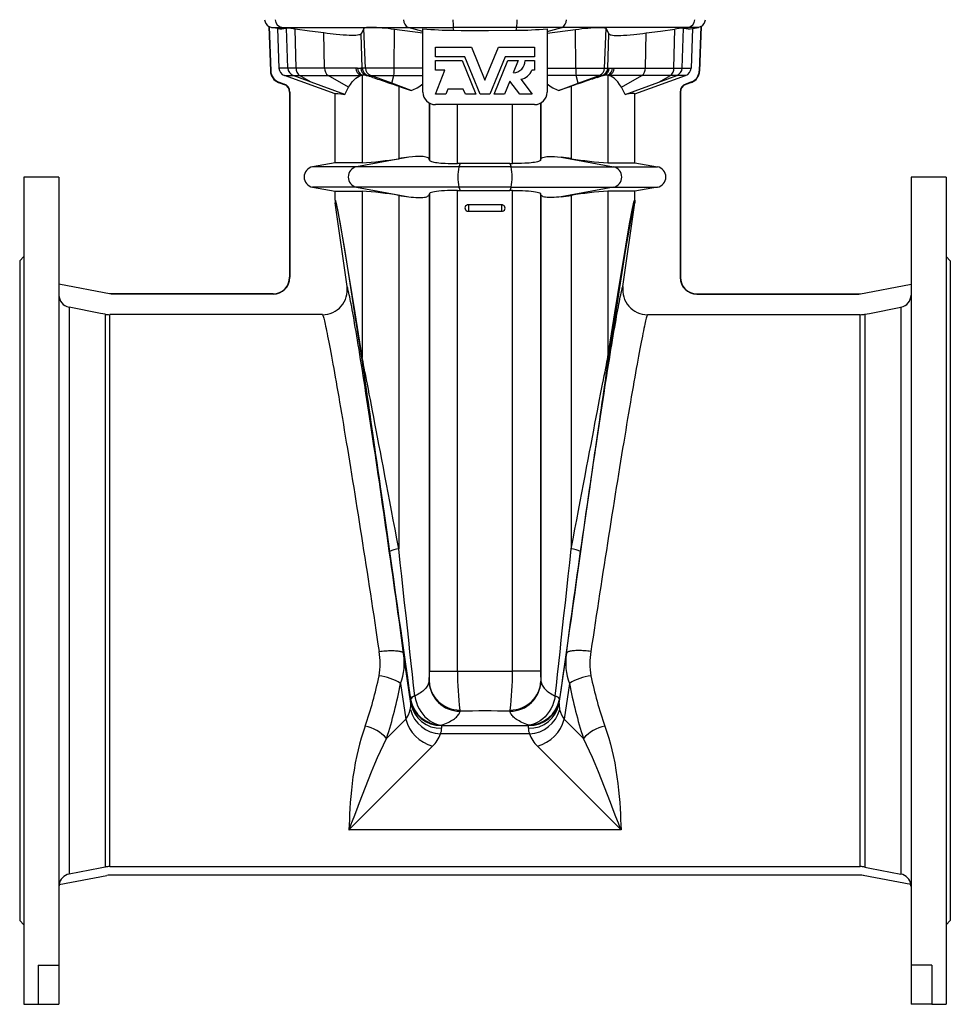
# Model space of a CAD drawing. Extents: x -23 to 894, y -526 to 1012.
# Tile 2 of 4: x -23 to 427, y 187 to 663. Entities that reach past the tile are written whole.
import ezdxf

# ---------------------------------------------------------------- set-up
doc = ezdxf.new("R2010")
doc.units = 0
doc.layers.get('0').update_dxf_attribs({"linetype": 'CONTINUOUS'})

msp = doc.modelspace()

# ---------------------------------------------------------------- linework, layer by layer
at = {"color": 7, "linetype": 'CONTINUOUS'}
for p, q in [((97.31, 659.42), (97.49, 659.33)), ((97.31, 659.42), (98.07, 637.82)), ((97.49, 659.33), (98.24, 637.83)), ((101.56, 658.43), (98.62, 658.95)), ((101.56, 658.43), (102.23, 639.31)), ((105.83, 658.65), (105.65, 658.6)), ((171.86, 656.13), (158.04, 657.99)), ((171.86, 627.62), (171.86, 658.31)), ((231.86, 658.31), (231.86, 627.62)), ((231.86, 656.13), (245.68, 657.99)), ((297.89, 658.65), (298.07, 658.6)), ((302.16, 658.43), (301.49, 639.31)), ((302.16, 658.43), (305.1, 658.95)), ((306.23, 659.33), (305.48, 637.83)), ((306.41, 659.42), (305.65, 637.82)), ((306.41, 659.42), (306.23, 659.33)), ((177.86, 644.73), (177.86, 649.47)), ((177.86, 649.47), (195.35, 649.47)), ((195.35, 649.47), (201.86, 633.47)), ((201.86, 633.47), (208.38, 649.47)), ((208.38, 649.47), (225.86, 649.47)), ((225.86, 649.47), (225.86, 644.73)), ((192.1, 644.73), (177.86, 644.73)), ((177.86, 638.33), (177.86, 642.9)), ((177.86, 642.9), (190.87, 642.9)), ((190.87, 642.9), (197.5, 626.62)), ((199.47, 626.62), (192.1, 644.73)), ((211.63, 644.73), (204.25, 626.62)), ((206.23, 626.62), (212.86, 642.9)), ((225.86, 644.73), (211.63, 644.73)), ((212.86, 642.9), (217.98, 642.9)), ((217.98, 642.9), (215.56, 636.96)), ((221.29, 642.9), (225.86, 642.9)), ((225.86, 642.9), (225.86, 638.33)), ((182.36, 638.33), (177.86, 638.33)), ((177.86, 626.62), (182.36, 638.33)), ((225.86, 638.33), (224.49, 638.33)), ((129.37, 626.78), (104.86, 635.69)), ((141.89, 635.69), (142.4, 635.81)), ((219.26, 633.86), (224.72, 626.62)), ((261.83, 635.69), (261.32, 635.81)), ((274.35, 626.78), (298.86, 635.69)), ((102.02, 632.39), (104.73, 631.41)), ((102.08, 632.56), (104.79, 631.57)), ((134.02, 626.49), (117.86, 632.51)), ((134.02, 626.49), (135.93, 630.06)), ((166.16, 628.38), (156.86, 631.96)), ((183.91, 629.13), (182.94, 626.62)), ((191.35, 629.13), (183.91, 629.13)), ((192.38, 626.62), (191.35, 629.13)), ((213.95, 633.02), (211.35, 626.62)), ((218.78, 626.62), (213.95, 633.02)), ((237.56, 628.38), (246.86, 631.96)), ((269.71, 626.49), (267.79, 630.06)), ((269.71, 626.49), (285.86, 632.51)), ((301.65, 632.56), (298.94, 631.57)), ((301.71, 632.39), (299, 631.41)), ((107.36, 627.65), (107.36, 538.12)), ((107.54, 627.65), (107.54, 538.12)), ((129.37, 593.46), (129.37, 626.78)), ((182.94, 626.62), (177.86, 626.62)), ((197.5, 626.62), (192.38, 626.62)), ((204.25, 626.62), (199.47, 626.62)), ((211.35, 626.62), (206.23, 626.62)), ((224.72, 626.62), (218.78, 626.62)), ((274.35, 593.46), (274.35, 626.78)), ((296.19, 627.65), (296.19, 538.12)), ((296.36, 627.65), (296.36, 538.12)), ((201.86, 621.62), (177.86, 621.62)), ((225.86, 621.62), (201.86, 621.62)), ((174.97, 594.78), (174.82, 595.25)), ((228.76, 594.78), (228.9, 595.25)), ((129.37, 593.46), (118.51, 591.54)), ((142.4, 593.46), (129.37, 593.46)), ((189.9, 593.1), (188.57, 593.1)), ((213.82, 593.1), (189.9, 593.1)), ((213.82, 593.1), (215.16, 593.1)), ((261.32, 593.46), (274.35, 593.46)), ((274.35, 593.46), (285.22, 591.54)), ((-4.14, 586.62), (-21.14, 586.62)), ((-21.14, 586.62), (-21.14, 186.62)), ((-4.14, 586.62), (-4.14, 205.62)), ((424.86, 586.62), (407.86, 586.62)), ((407.86, 586.62), (407.86, 205.62)), ((424.86, 586.62), (424.86, 186.62)), ((118.51, 581.69), (129.37, 579.77)), ((285.22, 581.69), (274.35, 579.77)), ((129.37, 579.77), (142.4, 579.77)), ((129.37, 575.5), (129.37, 579.77)), ((174.82, 577.98), (174.97, 578.45)), ((188.57, 580.13), (189.9, 580.13)), ((189.9, 580.13), (213.82, 580.13)), ((215.16, 580.13), (213.82, 580.13)), ((228.9, 577.98), (228.76, 578.45)), ((274.35, 579.77), (261.32, 579.77)), ((274.35, 575.5), (274.35, 579.77)), ((135.15, 533.72), (129.47, 574.1)), ((193.86, 573.12), (193.64, 573.12)), ((199.63, 573.12), (193.86, 573.12)), ((209.86, 573.12), (204.24, 573.12)), ((210.08, 573.12), (209.86, 573.12)), ((268.58, 533.72), (274.25, 574.1)), ((193.64, 570.12), (193.86, 570.12)), ((193.86, 570.12), (199.48, 570.12)), ((204.09, 570.12), (209.86, 570.12)), ((209.86, 570.12), (210.08, 570.12)), ((-21.14, 548.12), (-23.14, 546.12)), ((426.86, 546.12), (424.86, 548.12)), ((-23.14, 546.12), (-23.14, 227.12)), ((426.86, 546.12), (426.86, 227.12)), ((21.15, 529.94), (-4.14, 534.86)), ((382.57, 529.94), (407.86, 534.86)), ((99.36, 530.12), (20.25, 530.12)), ((99.36, 529.94), (21.15, 529.94)), ((304.36, 530.12), (383.47, 530.12)), ((304.36, 529.94), (382.57, 529.94)), ((123.27, 520.06), (20.45, 520.06)), ((280.45, 520.06), (383.28, 520.06)), ((20.45, 253.18), (383.28, 253.18)), ((-4.08, 244.5), (18.92, 248.97)), ((383.28, 249.12), (20.45, 249.12)), ((407.8, 244.5), (384.8, 248.97)), ((-23.14, 227.12), (-21.14, 225.12)), ((424.86, 225.12), (426.86, 227.12)), ((-14.14, 205.62), (-4.14, 205.62)), ((-14.14, 205.62), (-14.14, 186.62)), ((-4.14, 205.62), (-4.14, 186.62)), ((417.86, 205.62), (407.86, 205.62)), ((407.86, 205.62), (407.86, 186.62)), ((417.86, 205.62), (417.86, 186.62)), ((-21.14, 186.62), (-14.14, 186.62)), ((-14.14, 186.62), (-4.14, 186.62)), ((417.86, 186.62), (407.86, 186.62)), ((417.86, 186.62), (424.86, 186.62))]:
    msp.add_line(p, q, dxfattribs=at)
at = {"color": 8, "linetype": 'CONTINUOUS'}
for p, q in [((98.62, 658.95), (103.7, 658.95)), ((103.7, 658.95), (164.69, 658.95)), ((105.65, 658.6), (103.7, 658.95)), ((106.51, 639.31), (105.83, 658.65)), ((110.55, 639.31), (110.13, 658.16)), ((144.01, 639.31), (143.34, 658.46)), ((157.98, 639.31), (158.04, 657.99)), ((164.69, 658.95), (186.5, 658.95)), ((171.86, 657.03), (164.69, 658.95)), ((217.23, 658.95), (186.5, 658.95)), ((186.8, 657.55), (186.5, 658.95)), ((216.92, 657.55), (217.23, 658.95)), ((239.04, 658.95), (217.23, 658.95)), ((231.86, 657.03), (239.04, 658.95)), ((300.03, 658.95), (239.04, 658.95)), ((245.74, 639.31), (245.68, 657.99)), ((259.72, 639.31), (260.38, 658.46)), ((293.17, 639.31), (293.59, 658.16)), ((297.22, 639.31), (297.89, 658.65)), ((298.07, 658.6), (300.03, 658.95)), ((305.1, 658.95), (300.03, 658.95)), ((124.3, 639.31), (123.92, 656.27)), ((142.49, 639.31), (141.92, 655.81)), ((261.23, 639.31), (261.81, 655.81)), ((279.43, 639.31), (279.81, 656.27)), ((106.51, 639.31), (102.23, 639.31)), ((110.55, 639.31), (106.51, 639.31)), ((124.3, 639.31), (110.55, 639.31)), ((139.42, 639.31), (124.3, 639.31)), ((140.22, 639.29), (139.42, 639.31)), ((142.49, 639.31), (141.77, 639.31)), ((144.01, 639.31), (142.49, 639.31)), ((157.98, 639.31), (144.01, 639.31)), ((171.86, 639.31), (157.98, 639.31)), ((231.86, 639.31), (245.74, 639.31)), ((245.74, 639.31), (259.72, 639.31)), ((259.72, 639.31), (261.23, 639.31)), ((261.23, 639.31), (261.95, 639.31)), ((263.5, 639.29), (264.3, 639.31)), ((264.3, 639.31), (279.43, 639.31)), ((279.43, 639.31), (293.17, 639.31)), ((293.17, 639.31), (297.22, 639.31)), ((297.22, 639.31), (301.49, 639.31)), ((98.24, 637.83), (98.07, 637.82)), ((104.86, 635.69), (109.13, 635.69)), ((109.13, 635.69), (112.24, 635.69)), ((117.86, 632.51), (109.13, 635.69)), ((112.24, 635.69), (125.99, 635.69)), ((117.86, 632.51), (112.24, 635.69)), ((125.99, 635.69), (141.89, 635.69)), ((135.93, 630.06), (125.99, 635.69)), ((142.4, 635.81), (142.4, 593.46)), ((144.36, 635.69), (145.12, 635.69)), ((145.12, 635.69), (146.63, 635.69)), ((147.58, 634.79), (145.12, 635.69)), ((146.63, 635.69), (157.75, 635.69)), ((156.86, 631.96), (146.63, 635.69)), ((156.86, 631.96), (157.75, 635.69)), ((157.75, 635.69), (171.86, 635.69)), ((245.97, 635.69), (231.86, 635.69)), ((257.09, 635.69), (245.97, 635.69)), ((246.86, 631.96), (245.97, 635.69)), ((246.86, 631.96), (257.09, 635.69)), ((256.14, 634.79), (258.61, 635.69)), ((258.61, 635.69), (257.09, 635.69)), ((259.36, 635.69), (258.61, 635.69)), ((261.32, 635.81), (261.32, 593.46)), ((277.74, 635.69), (261.83, 635.69)), ((267.79, 630.06), (277.74, 635.69)), ((291.48, 635.69), (277.74, 635.69)), ((285.86, 632.51), (291.48, 635.69)), ((285.86, 632.51), (294.59, 635.69)), ((294.59, 635.69), (291.48, 635.69)), ((298.86, 635.69), (294.59, 635.69)), ((305.48, 637.83), (305.65, 637.82)), ((102.08, 632.56), (102.02, 632.39)), ((104.79, 631.57), (104.73, 631.41)), ((160.17, 630.46), (160.17, 595.49)), ((243.56, 630.46), (243.56, 595.49)), ((298.94, 631.57), (299, 631.41)), ((301.65, 632.56), (301.71, 632.39)), ((107.54, 627.65), (107.36, 627.65)), ((296.19, 627.65), (296.36, 627.65)), ((174.82, 622.44), (174.82, 595.25)), ((174.97, 622.36), (174.97, 594.78)), ((188.57, 593.1), (188.57, 621.62)), ((215.16, 593.1), (215.16, 621.62)), ((228.76, 622.36), (228.76, 594.78)), ((228.9, 622.44), (228.9, 595.25)), ((165.08, 596.15), (139.77, 591.54)), ((238.64, 596.15), (263.96, 591.54)), ((139.77, 591.54), (118.51, 591.54)), ((189.16, 591.54), (139.77, 591.54)), ((189.9, 593.1), (189.16, 591.54)), ((214.56, 591.54), (189.16, 591.54)), ((213.82, 593.1), (214.56, 591.54)), ((214.56, 591.54), (263.96, 591.54)), ((263.96, 591.54), (285.22, 591.54)), ((139.77, 581.69), (118.51, 581.69)), ((189.16, 581.69), (139.77, 581.69)), ((139.77, 581.69), (165.08, 577.08)), ((214.56, 581.69), (189.16, 581.69)), ((189.16, 581.69), (189.9, 580.13)), ((214.56, 581.69), (213.82, 580.13)), ((214.56, 581.69), (263.96, 581.69)), ((263.96, 581.69), (238.64, 577.08)), ((263.96, 581.69), (285.22, 581.69)), ((142.4, 579.77), (142.4, 499.6)), ((160.17, 577.74), (160.17, 406.87)), ((174.82, 577.98), (174.82, 342.93)), ((174.97, 578.45), (174.97, 347.63)), ((188.57, 347.63), (188.57, 580.13)), ((215.16, 347.63), (215.16, 580.13)), ((228.76, 578.45), (228.76, 347.63)), ((228.9, 577.98), (228.9, 342.93)), ((243.56, 577.74), (243.56, 406.87)), ((261.32, 579.77), (261.32, 499.6)), ((193.86, 573.12), (193.86, 570.12)), ((209.86, 573.12), (209.86, 570.12)), ((107.54, 538.12), (107.36, 538.12)), ((296.19, 538.12), (296.36, 538.12)), ((99.36, 529.94), (99.36, 530.12)), ((304.36, 529.94), (304.36, 530.12)), ((0.72, 523.67), (0.72, 249.56)), ((18.16, 520.28), (18.16, 252.95)), ((20.45, 253.18), (20.45, 520.06)), ((383.28, 253.18), (383.28, 520.06)), ((385.57, 520.28), (385.57, 252.95)), ((403.01, 523.67), (403.01, 249.56)), ((166.02, 332.06), (162.52, 356.26)), ((237.7, 332.06), (241.21, 356.26)), ((174.97, 347.63), (188.57, 347.63)), ((228.76, 347.63), (215.16, 347.63)), ((174.82, 342.93), (174.81, 342.78)), ((228.9, 342.93), (228.91, 342.78)), ((161.01, 341.78), (163.52, 324.42)), ((242.72, 341.78), (240.2, 324.42)), ((165.83, 334.35), (165.88, 334.03)), ((165.83, 334.35), (165.88, 333.76)), ((167.92, 335.63), (167.91, 335.74)), ((235.8, 335.63), (235.82, 335.74)), ((237.89, 334.35), (237.84, 334.03)), ((237.89, 334.35), (237.85, 333.76)), ((189.79, 328.29), (189.66, 328.89)), ((213.94, 328.29), (214.06, 328.89)), ((163.52, 324.42), (154.27, 315.17)), ((240.2, 324.42), (249.45, 315.17)), ((180.73, 321.36), (180.72, 321.51)), ((180.73, 321.36), (222.99, 321.36)), ((222.99, 321.36), (223.01, 321.51)), ((223.41, 317.36), (180.31, 317.36)), ((136.08, 271), (176.51, 311.43)), ((267.64, 271), (227.21, 311.43)), ((267.64, 271), (136.08, 271))]:
    msp.add_line(p, q, dxfattribs=at)
at = {"color": 7, "linetype": 'CONTINUOUS', "flags": 128}
for points in [[(97.49, 659.33), (97.81, 659.18), (98.62, 658.95)], [(123.92, 656.27), (117.02, 657.19), (110.13, 658.16)], [(143.34, 658.46), (142.63, 657.05), (141.92, 655.81)], [(158.04, 657.99), (156.55, 658.18), (155.06, 658.36), (153.59, 658.52), (152.14, 658.65), (150.75, 658.76), (149.43, 658.84), (148.22, 658.89), (147.11, 658.92), (146.13, 658.92), (145.28, 658.9), (144.58, 658.84), (144.02, 658.76), (143.69, 658.68), (143.46, 658.57), (143.34, 658.46)], [(186.8, 657.55), (190.34, 657.53), (203.63, 657.5), (216.92, 657.55)], [(245.68, 657.99), (247.17, 658.18), (248.67, 658.36), (250.14, 658.52), (251.58, 658.65), (252.98, 658.76), (254.29, 658.84), (255.5, 658.89), (256.61, 658.92), (257.6, 658.92), (258.44, 658.9), (259.15, 658.84), (259.7, 658.76), (260.04, 658.68), (260.27, 658.57), (260.38, 658.46)], [(260.38, 658.46), (261.09, 657.05), (261.81, 655.81)], [(279.81, 656.27), (286.7, 657.19), (293.59, 658.16)], [(306.23, 659.33), (305.91, 659.18), (305.1, 658.95)], [(141.92, 655.81), (141.71, 655.61), (141.36, 655.43), (140.86, 655.29), (140.2, 655.18), (139.39, 655.11), (138.43, 655.07), (137.36, 655.06), (136.15, 655.09), (134.81, 655.16), (133.31, 655.26), (131.67, 655.39), (129.92, 655.56), (128.51, 655.71), (127.05, 655.88), (125.51, 656.06), (123.92, 656.27)], [(261.81, 655.81), (262.01, 655.61), (262.37, 655.43), (262.86, 655.29), (263.53, 655.18), (264.34, 655.11), (265.3, 655.07), (266.37, 655.06), (267.57, 655.09), (268.91, 655.16), (270.42, 655.26), (272.05, 655.39), (273.81, 655.56), (275.21, 655.71), (276.67, 655.88), (278.21, 656.06), (279.81, 656.27)], [(135.93, 630.06), (136.78, 631.39), (137.68, 632.6), (138.64, 633.66), (139.41, 634.35), (140.2, 634.92), (141.03, 635.37), (141.89, 635.69)], [(147.58, 634.79), (148.33, 634.54), (149.12, 634.28), (149.95, 634), (150.82, 633.7), (151.73, 633.39), (152.67, 633.07), (153.64, 632.74), (154.65, 632.39), (155.7, 632.03), (156.77, 631.65), (157.87, 631.27), (159.01, 630.87), (160.17, 630.46)], [(256.14, 634.79), (255.39, 634.54), (254.6, 634.28), (253.77, 634), (252.9, 633.7), (252, 633.39), (251.06, 633.07), (250.08, 632.74), (249.07, 632.39), (248.03, 632.03), (246.95, 631.65), (245.85, 631.27), (244.72, 630.87), (243.56, 630.46)], [(267.79, 630.06), (266.94, 631.39), (266.04, 632.6), (265.08, 633.66), (264.32, 634.35), (263.52, 634.92), (262.69, 635.37), (261.83, 635.69)], [(160.17, 630.46), (161.25, 630.09), (162.3, 629.72), (163.32, 629.36), (164.3, 629.02), (165.25, 628.69), (166.16, 628.38)], [(243.56, 630.46), (242.48, 630.09), (241.42, 629.72), (240.41, 629.36), (239.42, 629.02), (238.47, 628.69), (237.56, 628.38)], [(129.37, 626.78), (129.75, 626.99), (130.65, 627.02), (132.07, 626.85), (134.02, 626.49)], [(274.35, 626.78), (273.97, 626.99), (273.07, 627.02), (271.65, 626.85), (269.71, 626.49)], [(174.82, 595.25), (174.66, 595.55), (174.34, 595.83), (173.86, 596.07), (173.24, 596.27), (172.64, 596.39), (171.96, 596.48), (171.19, 596.54), (170.31, 596.56), (169.33, 596.54), (168.28, 596.48), (166.75, 596.35), (165.08, 596.15)], [(228.9, 595.25), (229.07, 595.55), (229.38, 595.83), (229.86, 596.07), (230.49, 596.27), (231.08, 596.39), (231.76, 596.48), (232.53, 596.54), (233.42, 596.56), (234.39, 596.54), (235.44, 596.48), (236.97, 596.35), (238.64, 596.15)], [(174.97, 594.78), (175.08, 594.59), (175.29, 594.42), (175.61, 594.25), (176.03, 594.09), (176.56, 593.95), (177.18, 593.81), (177.89, 593.68), (178.69, 593.57), (179.57, 593.47), (180.52, 593.38), (181.55, 593.3), (182.62, 593.24), (184.13, 593.17), (185.72, 593.12), (187.36, 593.1), (188.57, 593.1)], [(228.76, 594.78), (228.65, 594.59), (228.43, 594.42), (228.11, 594.25), (227.69, 594.09), (227.17, 593.95), (226.54, 593.81), (225.83, 593.68), (225.03, 593.57), (224.15, 593.47), (223.2, 593.38), (222.18, 593.3), (221.1, 593.24), (219.59, 593.17), (218, 593.12), (216.36, 593.1), (215.16, 593.1)], [(165.08, 577.08), (166.23, 576.94), (167.33, 576.83), (168.37, 576.74), (169.34, 576.69), (170.26, 576.67), (171.1, 576.69), (171.86, 576.74), (172.56, 576.83), (173.17, 576.94), (173.68, 577.09), (174.12, 577.28), (174.46, 577.49), (174.69, 577.72), (174.82, 577.98)], [(188.57, 580.13), (186.91, 580.12), (185.29, 580.1), (183.73, 580.05), (182.25, 579.97), (180.86, 579.88), (179.59, 579.76), (178.45, 579.63), (177.45, 579.47), (176.6, 579.3), (175.92, 579.1), (175.42, 578.89), (175.1, 578.66), (174.97, 578.45)], [(215.16, 580.13), (216.81, 580.12), (218.43, 580.1), (219.99, 580.05), (221.47, 579.97), (222.86, 579.88), (224.13, 579.76), (225.27, 579.63), (226.28, 579.47), (227.12, 579.3), (227.8, 579.1), (228.3, 578.89), (228.63, 578.66), (228.76, 578.45)], [(238.64, 577.08), (237.49, 576.94), (236.4, 576.83), (235.36, 576.74), (234.38, 576.69), (233.46, 576.67), (232.62, 576.69), (231.86, 576.74), (231.16, 576.83), (230.56, 576.94), (230.04, 577.09), (229.6, 577.28), (229.27, 577.49), (229.03, 577.72), (228.9, 577.98)], [(129.37, 575.5), (129.4, 574.8), (129.47, 574.1)], [(204.24, 573.12), (203.72, 573.12), (200.58, 573.12), (199.63, 573.11)], [(274.35, 575.5), (274.32, 574.8), (274.25, 574.1)], [(199.48, 570.12), (200, 570.11), (203.14, 570.12), (204.09, 570.12)], [(18.16, 520.28), (15.98, 520.7), (0.72, 523.67)], [(385.57, 520.28), (387.74, 520.7), (403.01, 523.67)], [(18.16, 252.95), (15.82, 252.5), (0.72, 249.56)], [(385.57, 252.95), (387.9, 252.5), (403.01, 249.56)]]:
    msp.add_lwpolyline(points, dxfattribs=at)
at = {"color": 8, "linetype": 'CONTINUOUS', "flags": 128}
for points in [[(142.4, 499.6), (139.05, 520.91), (136.19, 538.75), (133.83, 553.11), (131.97, 563.97), (130.6, 571.32), (129.74, 575.17), (129.37, 575.5)], [(129.47, 574.1), (129.83, 573.79), (130.68, 569.96), (132.02, 562.61), (133.85, 551.75), (136.18, 537.39), (139, 519.54), (142.3, 498.21)], [(261.32, 499.6), (264.67, 520.91), (267.53, 538.75), (269.89, 553.11), (271.76, 563.97), (273.12, 571.32), (273.99, 575.17), (274.35, 575.5)], [(274.25, 574.1), (273.9, 573.79), (273.05, 569.96), (271.71, 562.61), (269.87, 551.75), (267.54, 537.39), (264.73, 519.54), (261.42, 498.21)], [(162.52, 356.26), (162, 360.01), (161.49, 363.77), (160.96, 367.56), (160.44, 371.36), (159.91, 375.17), (159.38, 378.98), (158.85, 382.81), (158.31, 386.64), (157.77, 390.47), (157.23, 394.3), (156.69, 398.12), (156.15, 401.94), (155.6, 405.75), (155.06, 409.54), (154.52, 413.33), (153.98, 417.09), (153.44, 420.83), (152.9, 424.56), (152.36, 428.25), (151.83, 431.92), (151.29, 435.56), (150.77, 439.16), (150.24, 442.73), (149.72, 446.27), (149.2, 449.76), (148.68, 453.21), (148.17, 456.61), (147.67, 459.97), (147.17, 463.28), (146.68, 466.54), (146.19, 469.74), (145.71, 472.88), (145.24, 475.97), (144.77, 479), (144.31, 481.96), (143.86, 484.86), (143.42, 487.69), (142.98, 490.45), (142.55, 493.14), (142.14, 495.76), (141.73, 498.31), (141.33, 500.77), (140.94, 503.16), (140.56, 505.47), (140.19, 507.7), (139.84, 509.85), (139.49, 511.91), (139.15, 513.89), (138.83, 515.78), (138.52, 517.58), (138.22, 519.29), (137.93, 520.91), (137.65, 522.44), (137.39, 523.88), (137.13, 525.22), (136.9, 526.47), (136.67, 527.62), (136.46, 528.67), (136.26, 529.63), (136.07, 530.49), (135.9, 531.25), (135.74, 531.91), (135.59, 532.48), (135.46, 532.94), (135.34, 533.3), (135.24, 533.56), (135.15, 533.72)], [(241.21, 356.26), (241.72, 360.01), (242.24, 363.77), (242.76, 367.56), (243.28, 371.36), (243.81, 375.17), (244.34, 378.98), (244.88, 382.81), (245.41, 386.64), (245.95, 390.47), (246.49, 394.3), (247.03, 398.12), (247.58, 401.94), (248.12, 405.75), (248.66, 409.54), (249.2, 413.33), (249.75, 417.09), (250.29, 420.83), (250.82, 424.56), (251.36, 428.25), (251.9, 431.92), (252.43, 435.56), (252.96, 439.16), (253.48, 442.73), (254.01, 446.27), (254.53, 449.76), (255.04, 453.21), (255.55, 456.61), (256.05, 459.97), (256.55, 463.28), (257.05, 466.54), (257.53, 469.74), (258.01, 472.88), (258.49, 475.97), (258.95, 479), (259.41, 481.96), (259.86, 484.86), (260.31, 487.69), (260.74, 490.45), (261.17, 493.14), (261.59, 495.76), (261.99, 498.31), (262.39, 500.77), (262.78, 503.16), (263.16, 505.47), (263.53, 507.7), (263.89, 509.85), (264.23, 511.91), (264.57, 513.89), (264.89, 515.78), (265.21, 517.58), (265.51, 519.29), (265.8, 520.91), (266.07, 522.44), (266.34, 523.88), (266.59, 525.22), (266.83, 526.47), (267.05, 527.62), (267.27, 528.67), (267.47, 529.63), (267.65, 530.49), (267.83, 531.25), (267.99, 531.91), (268.13, 532.48), (268.26, 532.94), (268.38, 533.3), (268.49, 533.56), (268.58, 533.72)], [(123.27, 520.06), (123.36, 519.9), (123.46, 519.66), (123.58, 519.32), (123.72, 518.9), (123.86, 518.38), (124.02, 517.77), (124.19, 517.07), (124.38, 516.27), (124.58, 515.39), (124.8, 514.42), (125.02, 513.36), (125.26, 512.22), (125.51, 510.98), (125.78, 509.66), (126.06, 508.26), (126.34, 506.77), (126.65, 505.2), (126.96, 503.55), (127.28, 501.81), (127.62, 500), (127.97, 498.1), (128.32, 496.13), (128.69, 494.09), (129.07, 491.96), (129.46, 489.77), (129.86, 487.51), (130.27, 485.17), (130.68, 482.77), (131.11, 480.3), (131.54, 477.76), (131.99, 475.17), (132.44, 472.51), (132.9, 469.79), (133.36, 467.01), (133.84, 464.18), (134.32, 461.3), (134.8, 458.36), (135.3, 455.37), (135.8, 452.34), (136.3, 449.26), (136.81, 446.14), (137.32, 442.97), (137.84, 439.77), (138.36, 436.53), (138.89, 433.26), (139.42, 429.95), (139.95, 426.61), (140.49, 423.25), (141.02, 419.86), (141.56, 416.45), (142.1, 413.01), (142.64, 409.56), (143.19, 406.09), (143.73, 402.61), (144.27, 399.12), (144.81, 395.62), (145.35, 392.11), (145.89, 388.6), (146.43, 385.09), (146.97, 381.58), (147.5, 378.07), (148.03, 374.57), (148.56, 371.07), (149.08, 367.59), (149.6, 364.12), (150.12, 360.67), (150.63, 357.23)], [(280.45, 520.06), (280.36, 519.9), (280.26, 519.66), (280.14, 519.32), (280.01, 518.9), (279.86, 518.38), (279.7, 517.77), (279.53, 517.07), (279.34, 516.27), (279.14, 515.39), (278.93, 514.42), (278.7, 513.36), (278.46, 512.22), (278.21, 510.98), (277.95, 509.66), (277.67, 508.26), (277.38, 506.77), (277.08, 505.2), (276.77, 503.55), (276.44, 501.81), (276.1, 500), (275.76, 498.1), (275.4, 496.13), (275.03, 494.09), (274.65, 491.96), (274.26, 489.77), (273.87, 487.51), (273.46, 485.17), (273.04, 482.77), (272.61, 480.3), (272.18, 477.76), (271.74, 475.17), (271.29, 472.51), (270.83, 469.79), (270.36, 467.01), (269.89, 464.18), (269.41, 461.3), (268.92, 458.36), (268.43, 455.37), (267.93, 452.34), (267.42, 449.26), (266.91, 446.14), (266.4, 442.97), (265.88, 439.77), (265.36, 436.53), (264.83, 433.26), (264.3, 429.95), (263.77, 426.61), (263.24, 423.25), (262.7, 419.86), (262.16, 416.45), (261.62, 413.01), (261.08, 409.56), (260.54, 406.09), (260, 402.61), (259.45, 399.12), (258.91, 395.62), (258.37, 392.11), (257.83, 388.6), (257.29, 385.09), (256.76, 381.58), (256.22, 378.07), (255.69, 374.57), (255.16, 371.07), (254.64, 367.59), (254.12, 364.12), (253.6, 360.67), (253.09, 357.23)], [(142.3, 498.21), (142.47, 497.07), (142.67, 495.79), (142.88, 494.36), (143.12, 492.78), (143.37, 491.05), (143.65, 489.18), (143.95, 487.16), (144.26, 485), (144.6, 482.7), (144.96, 480.26), (145.33, 477.68), (145.72, 474.97), (146.14, 472.12), (146.57, 469.14), (147.02, 466.03), (147.48, 462.79), (147.97, 459.43), (148.47, 455.94), (148.99, 452.33), (149.52, 448.61), (150.07, 444.77), (150.64, 440.81), (151.22, 436.75), (151.81, 432.58), (152.42, 428.3), (153.05, 423.93), (153.69, 419.45), (154.34, 414.88), (155, 410.22), (155.68, 405.48)], [(160.17, 406.87), (159.27, 411.62), (158.39, 416.28), (157.53, 420.85), (156.68, 425.32), (155.85, 429.7), (155.04, 433.97), (154.25, 438.14), (153.48, 442.2), (152.73, 446.16), (152, 450), (151.29, 453.72), (150.6, 457.33), (149.93, 460.82), (149.29, 464.18), (148.67, 467.42), (148.07, 470.53), (147.5, 473.51), (146.95, 476.36), (146.43, 479.07), (145.93, 481.65), (145.46, 484.09), (145.01, 486.39), (144.59, 488.55), (144.2, 490.57), (143.83, 492.44), (143.49, 494.17), (143.18, 495.75), (142.89, 497.18), (142.63, 498.46), (142.4, 499.6)], [(243.56, 406.87), (244.45, 411.62), (245.33, 416.28), (246.2, 420.85), (247.04, 425.32), (247.87, 429.7), (248.68, 433.97), (249.47, 438.14), (250.25, 442.2), (251, 446.16), (251.73, 450), (252.44, 453.72), (253.13, 457.33), (253.79, 460.82), (254.43, 464.18), (255.05, 467.42), (255.65, 470.53), (256.22, 473.51), (256.77, 476.36), (257.29, 479.07), (257.79, 481.65), (258.26, 484.09), (258.71, 486.39), (259.13, 488.55), (259.52, 490.57), (259.89, 492.44), (260.23, 494.17), (260.55, 495.75), (260.83, 497.18), (261.09, 498.46), (261.32, 499.6)], [(261.42, 498.21), (261.25, 497.07), (261.06, 495.79), (260.84, 494.36), (260.61, 492.78), (260.35, 491.05), (260.07, 489.18), (259.78, 487.16), (259.46, 485), (259.12, 482.7), (258.77, 480.26), (258.39, 477.68), (258, 474.97), (257.59, 472.12), (257.16, 469.14), (256.71, 466.03), (256.24, 462.79), (255.76, 459.43), (255.25, 455.94), (254.74, 452.33), (254.2, 448.61), (253.65, 444.77), (253.09, 440.81), (252.5, 436.75), (251.91, 432.58), (251.3, 428.3), (250.67, 423.93), (250.04, 419.45), (249.39, 414.88), (248.72, 410.22), (248.05, 405.48)], [(155.68, 405.48), (156.63, 398.75), (157.57, 392.16), (158.49, 385.7), (159.39, 379.38), (160.27, 373.2), (161.13, 367.17), (161.97, 361.3), (162.79, 355.58), (163.59, 350.02), (164.36, 344.62), (165.11, 339.4), (165.83, 334.35)], [(167.91, 335.74), (167.35, 340.79), (166.78, 346.01), (166.19, 351.41), (165.59, 356.97), (164.96, 362.69), (164.32, 368.57), (163.67, 374.59), (163, 380.77), (162.31, 387.09), (161.61, 393.55), (160.9, 400.14), (160.17, 406.87)], [(235.82, 335.74), (236.37, 340.79), (236.94, 346.01), (237.53, 351.41), (238.14, 356.97), (238.76, 362.69), (239.4, 368.57), (240.06, 374.59), (240.73, 380.77), (241.41, 387.09), (242.11, 393.55), (242.83, 400.14), (243.56, 406.87)], [(248.05, 405.48), (247.09, 398.75), (246.15, 392.16), (245.23, 385.7), (244.33, 379.38), (243.45, 373.2), (242.59, 367.17), (241.75, 361.3), (240.93, 355.58), (240.14, 350.02), (239.36, 344.62), (238.62, 339.4), (237.89, 334.35)], [(150.63, 357.23), (151.42, 357.33), (152.2, 357.41), (152.98, 357.49), (153.75, 357.55), (154.5, 357.59), (155.24, 357.62), (155.95, 357.64), (156.64, 357.65), (157.31, 357.64), (157.95, 357.62), (158.55, 357.59), (159.12, 357.54), (159.66, 357.49), (160.15, 357.41), (160.6, 357.33), (161.01, 357.23), (161.37, 357.12), (161.69, 357), (161.95, 356.87), (162.17, 356.73), (162.34, 356.59), (162.45, 356.43), (162.52, 356.26)], [(253.09, 357.23), (252.3, 357.33), (251.52, 357.41), (250.74, 357.49), (249.98, 357.55), (249.22, 357.59), (248.49, 357.62), (247.77, 357.64), (247.08, 357.65), (246.41, 357.64), (245.78, 357.62), (245.17, 357.59), (244.6, 357.54), (244.07, 357.49), (243.57, 357.41), (243.12, 357.33), (242.72, 357.23), (242.35, 357.12), (242.04, 357), (241.77, 356.87), (241.55, 356.73), (241.39, 356.59), (241.27, 356.43), (241.21, 356.26)], [(188.57, 347.63), (192.36, 347.7), (196.16, 347.74), (199.96, 347.77), (203.76, 347.77), (207.57, 347.74), (211.36, 347.7), (215.16, 347.63)], [(174.81, 342.78), (174.72, 342.3), (174.58, 341.82), (174.4, 341.34), (174.17, 340.86), (173.89, 340.39), (173.56, 339.92), (173.19, 339.45), (172.78, 339), (172.32, 338.54), (171.81, 338.1), (171.27, 337.67), (170.68, 337.24), (170.05, 336.82), (169.38, 336.41), (168.67, 336.02), (167.92, 335.63)], [(228.91, 342.78), (229, 342.3), (229.14, 341.82), (229.33, 341.34), (229.56, 340.86), (229.84, 340.39), (230.16, 339.92), (230.53, 339.45), (230.95, 339), (231.41, 338.54), (231.91, 338.1), (232.46, 337.67), (233.04, 337.24), (233.67, 336.82), (234.35, 336.41), (235.06, 336.02), (235.8, 335.63)], [(167.91, 335.74), (167.48, 335.57), (167.1, 335.41), (166.76, 335.24), (166.48, 335.08), (166.24, 334.92), (166.06, 334.77), (165.93, 334.62), (165.86, 334.48), (165.83, 334.35)], [(167.92, 335.63), (168.22, 334.04), (168.66, 332.47), (169.25, 330.94), (169.96, 329.5), (170.79, 328.13), (171.73, 326.85), (172.81, 325.66), (173.98, 324.59), (175.23, 323.66), (176.25, 323.03), (177.31, 322.5), (178.41, 322.07), (179.51, 321.74), (180.69, 321.51), (180.72, 321.51)], [(235.8, 335.63), (235.51, 334.04), (235.06, 332.47), (234.48, 330.94), (233.77, 329.5), (232.93, 328.13), (231.99, 326.85), (230.92, 325.66), (229.75, 324.59), (228.5, 323.66), (227.47, 323.03), (226.41, 322.5), (225.32, 322.07), (224.21, 321.74), (223.03, 321.51), (223.01, 321.51)], [(235.82, 335.74), (236.24, 335.57), (236.63, 335.41), (236.96, 335.24), (237.25, 335.08), (237.48, 334.92), (237.66, 334.77), (237.79, 334.62), (237.87, 334.48), (237.89, 334.35)], [(180.72, 321.51), (181.6, 321.84), (182.43, 322.18), (183.23, 322.52), (183.99, 322.88), (184.7, 323.23), (185.37, 323.6), (185.99, 323.97), (186.57, 324.34), (187.1, 324.72), (187.59, 325.11), (188.03, 325.5), (188.43, 325.89), (188.77, 326.28), (189.07, 326.68), (189.32, 327.08), (189.53, 327.49), (189.68, 327.89), (189.79, 328.29)], [(223.01, 321.51), (222.13, 321.84), (221.29, 322.18), (220.49, 322.52), (219.74, 322.88), (219.03, 323.23), (218.36, 323.6), (217.73, 323.97), (217.15, 324.34), (216.62, 324.72), (216.13, 325.11), (215.69, 325.5), (215.3, 325.89), (214.95, 326.28), (214.65, 326.68), (214.4, 327.08), (214.2, 327.49), (214.04, 327.89), (213.94, 328.29)], [(143.88, 321.06), (142.9, 318.16), (142.01, 315.29), (141.21, 312.44), (140.5, 309.62), (139.86, 306.84), (139.15, 303.33), (138.54, 299.9), (138.03, 296.55), (137.61, 293.3), (137.25, 290.14), (136.97, 287.09), (136.74, 284.14), (136.55, 281.31), (136.4, 278.55), (136.28, 275.92), (136.18, 273.41), (136.08, 271.04), (136.08, 271)], [(259.85, 321.06), (260.83, 318.16), (261.71, 315.29), (262.51, 312.44), (263.23, 309.62), (263.86, 306.84), (264.58, 303.33), (265.18, 299.9), (265.69, 296.55), (266.12, 293.3), (266.47, 290.14), (266.75, 287.09), (266.99, 284.14), (267.17, 281.31), (267.32, 278.55), (267.44, 275.92), (267.55, 273.41), (267.64, 271.04), (267.64, 271)], [(136.08, 271), (136.1, 271.04), (137.35, 274.12), (138.61, 277.34), (139.9, 280.7), (141.22, 284.21), (142.6, 287.85), (144.04, 291.62), (145.48, 295.3), (147, 299.09), (148.62, 302.96), (149.92, 305.95), (151.29, 308.99), (152.73, 312.06), (154.27, 315.17)], [(267.64, 271), (267.62, 271.04), (266.37, 274.12), (265.11, 277.34), (263.83, 280.7), (262.5, 284.21), (261.12, 287.85), (259.68, 291.62), (258.24, 295.3), (256.72, 299.09), (255.1, 302.96), (253.81, 305.95), (252.44, 308.99), (250.99, 312.06), (249.45, 315.17)]]:
    msp.add_lwpolyline(points, dxfattribs=at)
at = {"color": 7, "linetype": 'CONTINUOUS'}
for centre, radius, start, end in [((99.31, 662.89), 4, 183, 240.1359), ((304.42, 662.89), 4, 299.8654, 357), ((103.18, 668.71), 10.4, 261.0432, 283.7355), ((103.55, 619.9), 38.82, 80.2475, 86.6361), ((188.55, 838.5), 180.96, 264.7084, 269.4472), ((215.17, 838.48), 180.94, 270.5526, 275.2918), ((300.17, 619.9), 38.82, 93.3639, 99.7525), ((300.54, 668.71), 10.4, 256.2645, 278.9568), ((215.35, 642.9), 5.94, 272.0523, 0), ((106.23, 639.45), 4, 182.0242, 250.0504), ((217.77, 640.9), 7.2, 281.9911, 339.0752), ((297.5, 639.45), 4, 289.9496, 357.9758), ((104.07, 638.03), 6, 182.0027, 250.0252), ((104.07, 638.03), 5.83, 182.0027, 250.0252), ((143.05, 630.25), 5.6, 76.4113, 96.5913), ((138.66, 609.03), 27.26, 70.8992, 77.9259), ((265.06, 609.03), 27.26, 102.0741, 109.1008), ((260.68, 630.25), 5.6, 83.4087, 103.5887), ((299.66, 638.03), 5.83, 289.9748, 357.9973), ((299.66, 638.03), 6, 289.9748, 357.9973), ((103.36, 627.65), 4, 0, 70.0252), ((103.36, 627.65), 4.17, 0, 70.0252), ((157.54, 650.23), 23.49, 291.5375, 307.5675), ((246.18, 650.23), 23.49, 232.4325, 248.4625), ((300.36, 627.65), 4.17, 109.9748, 180), ((300.36, 627.65), 4, 109.9748, 180), ((177.86, 627.62), 6, 180, 270), ((225.86, 627.62), 6, 270, 0), ((129.09, 788.58), 195.58, 273.9035, 279.1429), ((206.45, 273.14), 325.66, 97.2987, 98.1714), ((197.27, 273.14), 325.66, 81.8286, 82.7013), ((274.63, 788.58), 195.58, 260.8571, 266.0965), ((119.37, 586.62), 5, 100.0014, 259.9986), ((284.35, 586.62), 5, 280.0014, 79.9986), ((129.76, 390.48), 189.72, 80.7761, 86.1774), ((206.41, 899.75), 325.31, 261.8283, 262.7019), ((197.32, 899.75), 325.31, 277.2981, 278.1717), ((273.97, 390.48), 189.72, 93.8226, 99.2239), ((193.64, 571.62), 1.5, 100.4188, 255.4221), ((193.64, 571.62), 1.5, 90, 100.4188), ((210.08, 571.62), 1.5, 75.4221, 90), ((210.08, 571.62), 1.5, 280.4188, 75.4221), ((193.64, 571.62), 1.5, 255.4221, 270), ((210.08, 571.62), 1.5, 270, 280.4188), ((99.36, 538.12), 8.17, 270, 0), ((99.36, 538.12), 8, 270, 0), ((304.36, 538.12), 8.17, 180, 270), ((304.36, 538.12), 8, 180, 270), ((123.27, 532.05), 12, 270.0105, 8.0086), ((280.46, 532.05), 12, 171.9914, 269.9895), ((1.86, 529.56), 6, 179.9921, 258.985), ((401.86, 529.56), 6, 281.015, 0.0079), ((20.45, 532.05), 12, 258.996, 269.9993), ((383.28, 532.05), 12, 270.0007, 281.004), ((20.45, 241.18), 12, 90.0002, 101.0045), ((383.28, 241.18), 12, 78.9955, 89.9998), ((1.86, 243.67), 6, 101.0132, 172.0977), ((20.45, 241.12), 8, 90, 101), ((383.28, 241.12), 8, 79, 90), ((401.86, 243.67), 6, 7.9023, 78.9868), ((1.86, 243.62), 6, 171.5261, 180), ((401.86, 243.62), 6, 0, 8.4703)]:
    msp.add_arc(centre, radius, start, end, dxfattribs=at)
at = {"color": 8, "linetype": 'CONTINUOUS'}
for centre, radius, start, end in [((104.41, 662.88), 3.99, 182.8166, 259.7501), ((166.31, 662.39), 3.8, 175.6114, 244.779), ((221.33, 662.01), 34.96, 178.9004, 185.0193), ((182.4, 662.01), 34.96, 354.9807, 1.0996), ((237.42, 662.39), 3.8, 295.221, 4.3886), ((299.32, 662.88), 3.99, 280.2499, 357.1834), ((110.5, 639.45), 4, 181.9754, 249.9497), ((114.78, 639.08), 4.24, 176.9153, 233.151), ((128.53, 639.08), 4.24, 176.915, 233.1513), ((143.41, 639.38), 3.98, 180.9356, 247.6483), ((140.73, 662.91), 23.62, 268.7576, 272.523), ((144.22, 639.37), 4, 181.1427, 243.0368), ((145.77, 639.43), 3.99, 181.7276, 249.4278), ((146.49, 639.45), 4, 181.9755, 249.9497), ((148, 639.45), 4, 181.9755, 249.9497), ((136.91, 638.83), 21.08, 351.4431, 1.3105), ((266.82, 638.83), 21.08, 178.6895, 188.5569), ((255.72, 639.45), 4, 290.0503, 358.0245), ((257.24, 639.45), 4, 290.0503, 358.0245), ((257.96, 639.43), 3.99, 290.5722, 358.2724), ((259.51, 639.37), 4, 296.9632, 358.8573), ((260.32, 639.38), 3.98, 292.3517, 359.0644), ((262.99, 662.91), 23.62, 267.477, 271.2424), ((275.19, 639.08), 4.24, 306.8487, 3.085), ((288.94, 639.08), 4.24, 306.849, 3.0847), ((293.22, 639.45), 4, 290.0503, 358.0246), ((140.78, 586.62), 5.03, 101.5837, 258.4163), ((219.65, 586.62), 30.88, 170.8254, 189.1746), ((184.07, 586.62), 30.88, 350.8254, 9.1746), ((262.95, 586.62), 5.03, 281.5837, 78.4163), ((146.02, 498.63), 3.75, 164.932, 186.4016), ((257.7, 498.63), 3.75, 353.5984, 15.068), ((161.05, 396.07), 10.84, 94.6844, 119.7445), ((242.67, 396.07), 10.84, 60.2555, 85.3156), ((116.5, 351.41), 34.63, 350.1398, 9.6784), ((287.23, 351.41), 34.63, 170.3216, 189.8602), ((134.21, 351.89), 28.64, 339.3319, 8.7774), ((269.51, 351.89), 28.64, 171.2226, 200.6681), ((121.34, 346.91), 53.64, 355.746, 0.7654), ((344.2, 347.32), 155.63, 179.8876, 186.8021), ((59.52, 347.32), 155.63, 353.1979, 0.1124), ((282.39, 346.91), 53.64, 179.2346, 184.254), ((-26.78, 381.29), 180.98, 340.5609, 348.5876), ((147.21, 319.46), 26.24, 58.2821, 82.5476), ((189.79, 343.29), 14.99, 181.9268, 269.9767), ((189.62, 343.7), 14.81, 182.9804, 270.1777), ((213.93, 343.29), 14.99, 270.0233, 358.0732), ((214.11, 343.7), 14.81, 269.8223, 357.0196), ((256.51, 319.46), 26.24, 97.4524, 121.7179), ((430.51, 381.29), 180.98, 191.4124, 199.4391), ((-48.32, 380.62), 212.9, 342.096, 349.4897), ((452.05, 380.62), 212.9, 190.5103, 197.904), ((168.47, 332.84), 2.84, 101.1186, 155.3537), ((180.98, 336.87), 15.36, 190.6566, 269.0283), ((180.44, 336.1), 14.75, 189.1539, 271.1206), ((256.5, 340.69), 90.89, 184.3727, 185.4497), ((223.28, 336.1), 14.75, 268.8794, 350.8461), ((222.74, 336.87), 15.36, 270.9717, 349.3434), ((235.26, 332.84), 2.84, 24.6463, 78.8814), ((147.22, 340.69), 90.89, 354.5503, 355.6273), ((154.49, 331.61), 11.54, 321.5064, 347.4397), ((156.18, 331.46), 9.86, 346.1556, 3.4869), ((181.12, 333.25), 15.91, 195.1459, 267.0914), ((180.3, 334.6), 14.5, 190.121, 272.2965), ((223.43, 334.6), 14.5, 267.7035, 349.879), ((222.61, 333.25), 15.91, 272.9086, 344.8541), ((247.54, 331.46), 9.86, 176.5131, 193.8444), ((249.23, 331.61), 11.54, 192.5603, 218.4936), ((181.31, 329.22), 18.42, 195.09, 254.91), ((201.86, -133.06), 461.51, 88.5008, 91.4992), ((222.41, 329.22), 18.42, 285.09, 344.91), ((139.99, 302.1), 19.36, 42.4731, 78.4195), ((175.47, 319.79), 5.41, 333.3252, 3.4851), ((229, 326.43), 48.53, 186.0025, 187.4741), ((228.25, 319.79), 5.41, 176.5149, 206.6748), ((174.73, 326.43), 48.53, 352.5259, 353.9975), ((263.73, 302.1), 19.36, 101.5805, 137.5269), ((166.21, 322.21), 14.91, 313.7197, 341.0193), ((237.52, 322.21), 14.91, 198.9807, 226.2803)]:
    msp.add_arc(centre, radius, start, end, dxfattribs=at)

doc.saveas('drawing.dxf')
